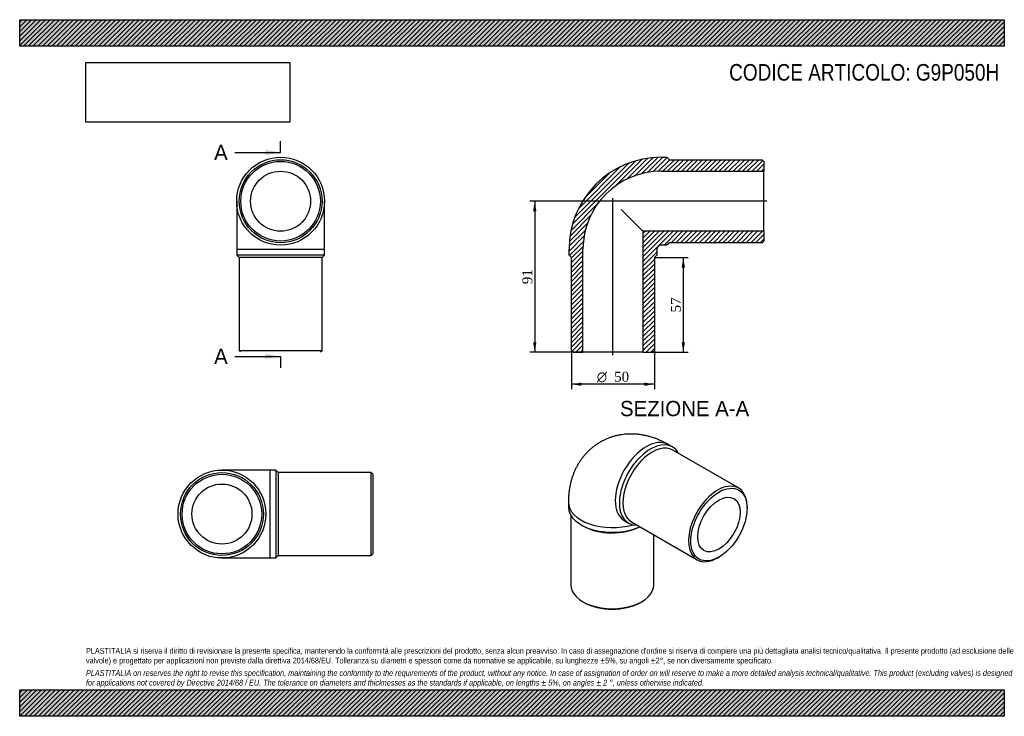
# Model space of a CAD drawing. Header units: millimetres. Extents: x 0 to 594, y 0 to 420.
import ezdxf
from ezdxf.enums import TextEntityAlignment as Align
from ezdxf.lldxf.tags import DXFTag

# ---------------------------------------------------------------- set-up
doc = ezdxf.new("R2010")
doc.units = ezdxf.units.MM
doc.header["$LTSCALE"] = 2
for name, color, linetype in [('Default', 7, 'Continuous'), ('DV4_Default', 7, 'Continuous'), ('G9P050H', 7, 'Continuous')]:
    doc.layers.add(name, color=color, linetype=linetype)
doc.styles.add('SEACAD_Solid_Edge_ANSI', font='seans.ttf')
doc.styles.add('SEACAD_Solid_Edge_ANSI1_Symbols', font='semeca1.ttf')
doc.styles.add('SEACAD_Times_New_Roman', font='times.ttf')
tags = doc.linetypes.add('CENTER2', pattern=[28.575, 19.05, -3.175, 3.175, -3.175]).pattern_tags.tags
tags[10:11] = [DXFTag(74, 4), DXFTag(75, 0), DXFTag(340, '0'), DXFTag(46, 0.0), DXFTag(50, 0.0), DXFTag(44, 0.0), DXFTag(45, 0.0)]
tags[8:9] = [DXFTag(74, 4), DXFTag(75, 0), DXFTag(340, '0'), DXFTag(46, 0.0), DXFTag(50, 0.0), DXFTag(44, 0.0), DXFTag(45, 0.0)]
tags[6:7] = [DXFTag(74, 4), DXFTag(75, 0), DXFTag(340, '0'), DXFTag(46, 0.0), DXFTag(50, 0.0), DXFTag(44, 0.0), DXFTag(45, 0.0)]
tags[4:5] = [DXFTag(74, 4), DXFTag(75, 0), DXFTag(340, '0'), DXFTag(46, 0.0), DXFTag(50, 0.0), DXFTag(44, 0.0), DXFTag(45, 0.0)]
doc.dimstyles.new('ANSImm', dxfattribs={"dimtxt": 6, "dimasz": 6, "dimexe": 3, "dimexo": 0, "dimgap": 1.5, "dimtad": 1, "dimdsep": 46, "dimtxsty": 'SEACAD_Times_New_Roman', "dimblk1": '_SE_FILLED', "dimblk2": '_SE_FILLED', "dimsah": 1, "dimcen": 3, "dimazin": 0, "dimtfac": 0.85, "dimtdec": 3, "dimtofl": 0, "dimtmove": 0, "dimatfit": 3, "dimfxl": 1, "dimarcsym": 0})
picture_1 = doc.add_image_def('image1.jpg', size_in_pixel=(4302, 1260))

# ---------------------------------------------------------------- blocks, each defined once
blk = doc.blocks.new('SE')
at = {"layer": 'G9P050H', "color": 7, "linetype": 'Continuous'}
for p, q in [((130.9, 310.56), (130.9, 281.56)), ((183.9, 281.56), (183.9, 310.56)), ((130.9, 281.56), (183.9, 281.56)), ((130.9, 281.56), (130.9, 278.06)), ((183.9, 278.06), (183.9, 281.56)), ((183.9, 278.06), (130.9, 278.06)), ((130.9, 278.06), (132.4, 276.56)), ((182.4, 276.56), (132.4, 276.56)), ((132.4, 276.56), (132.4, 220.56)), ((182.4, 276.56), (183.9, 278.06)), ((182.4, 220.56), (182.4, 276.56)), ((132.4, 220.56), (182.4, 220.56)), ((132.4, 220.56), (133.24, 219.73)), ((181.57, 219.73), (182.4, 220.56))]:
    blk.add_line(p, q, dxfattribs=at)
for radius in [26.5, 25, 24, 18.1]:
    blk.add_circle((157.4, 310.56), radius, dxfattribs=at)
blk = doc.blocks.new('SE1')
at = {"layer": 'G9P050H', "color": 7, "linetype": 'Continuous'}
for p, q in [((393.73, 162.43), (391.26, 163.86)), ((433.64, 137.66), (394.04, 160.52)), ((331, 129.07), (331, 126.22)), ((438.82, 125.4), (438.82, 126.22)), ((332.5, 121.14), (332.5, 79.27)), ((338.77, 115.4), (339.83, 114.79)), ((364.76, 117.96), (367.23, 116.53)), ((369.04, 117.22), (408.64, 94.36)), ((382.5, 79.27), (382.5, 109.45)), ((421.14, 95.6), (421.85, 96.01)), ((339.83, 69.06), (340.53, 68.65)), ((374.47, 68.65), (375.18, 69.06))]:
    blk.add_line(p, q, dxfattribs=at)
blk.add_arc((369.08, 132.7), 15.36, 253.63607, 253.65864, dxfattribs=at)
for centre, major_axis, start_param, end_param in [((378.01, 140.91), (-13.25, -22.95), 3.141593, 6.283185), ((380.48, 139.48), (13.25, 22.95), 0, 3.479664), ((381.54, 138.87), (12.5, 21.65), 0, 3.141593), ((380.48, 139.48), (13.25, 22.95), 5.945114, 6.283185), ((421.14, 116.01), (-12.5, -21.65), 2.356194, 6.283185), ((357.5, 129.07), (-26.5, 0), 0.000016, 2.0549), ((357.5, 126.22), (26.5, 0), 3.141593, 5.389829), ((357.5, 124.99), (25, 0), 3.926991, 5.443547), ((421.14, 116.01), (-12.5, -21.65), 0, 0.785398), ((357.5, 79.27), (-25, 0), 0, 3.141593), ((357.5, 78.45), (24, 0), 3.926991, 5.497787)]:
    blk.add_ellipse(centre, major_axis=major_axis, ratio=0.57735, start_param=start_param, end_param=end_param, dxfattribs=at)
for major_axis in [(12, 20.78), (9.05, 15.68)]:
    blk.add_ellipse((421.85, 115.6), major_axis=major_axis, ratio=0.57735, dxfattribs=at)
blk.add_open_spline([(391.26, 163.86), (390.8, 164.13), (389.78, 164.7), (387.95, 165.64), (385.9, 166.58), (383.81, 167.42), (381.71, 168.15), (379.61, 168.77), (377.51, 169.28), (375.42, 169.68), (373.33, 169.97), (371.26, 170.15), (369.21, 170.22), (367.17, 170.19), (365.17, 170.05), (363.19, 169.81), (361.24, 169.47), (359.33, 169.03), (357.45, 168.49), (355.62, 167.85), (353.83, 167.13), (352.1, 166.31), (350.41, 165.4), (348.78, 164.41), (347.2, 163.34), (345.69, 162.19), (344.24, 160.97), (342.85, 159.67), (341.54, 158.29), (340.29, 156.86), (339.12, 155.35), (338.02, 153.78), (336.99, 152.15), (336.04, 150.47), (335.16, 148.72), (334.37, 146.92), (333.65, 145.07), (333.02, 143.17), (332.47, 141.21), (332, 139.2), (331.62, 137.15), (331.33, 135.05), (331.13, 132.92), (331.02, 130.88), (331.01, 129.68), (331, 129.07)], degree=3, knots=[0, 0, 0, 0, 0.016708, 0.043211, 0.069628, 0.095803, 0.121689, 0.147258, 0.172493, 0.19739, 0.221954, 0.246198, 0.270142, 0.293805, 0.317211, 0.340383, 0.363344, 0.386118, 0.408725, 0.431188, 0.453528, 0.475764, 0.497917, 0.520006, 0.542048, 0.56406, 0.586063, 0.608076, 0.630121, 0.652221, 0.674399, 0.696679, 0.719086, 0.741645, 0.764384, 0.787329, 0.810508, 0.833944, 0.85766, 0.881676, 0.906003, 0.930647, 0.955602, 0.980852, 1, 1, 1, 1], dxfattribs=at)
blk = doc.blocks.new('SE2')
at = {"layer": 'G9P050H', "color": 7, "linetype": 'Continuous'}
for p, q in [((151.02, 148.45), (122.02, 148.45)), ((151.02, 95.45), (151.02, 148.45)), ((154.52, 148.45), (151.02, 148.45)), ((154.52, 148.45), (154.52, 95.45)), ((156.02, 146.95), (154.52, 148.45)), ((156.02, 146.95), (156.02, 96.95)), ((212.02, 146.95), (156.02, 146.95)), ((212.02, 96.95), (212.02, 146.95)), ((213.02, 145.95), (212.02, 146.95)), ((213.02, 145.95), (213.02, 97.95)), ((122.02, 95.45), (151.02, 95.45)), ((151.02, 95.45), (154.52, 95.45)), ((154.52, 95.45), (156.02, 96.95)), ((156.02, 96.95), (212.02, 96.95)), ((212.02, 96.95), (213.02, 97.95))]:
    blk.add_line(p, q, dxfattribs=at)
for radius in [26.5, 25, 24, 18.1]:
    blk.add_circle((122.02, 121.95), radius, dxfattribs=at)
blk = doc.blocks.new('SE4')
at = {"color": 7, "linetype": 'Continuous', "style": 'SEACAD_Solid_Edge_ANSI'}
blk.add_text('A', height=9.2, dxfattribs=at).set_placement((117.29, 344.56), align=Align.TOP_LEFT)
blk = doc.blocks.new('SE5')
at = {"color": 7, "linetype": 'Continuous', "style": 'SEACAD_Solid_Edge_ANSI'}
blk.add_text('A', height=9.2, dxfattribs=at).set_placement((117.29, 221.6), align=Align.TOP_LEFT)
blk = doc.blocks.new('SEANNOT_GROUP')
at = {"linetype": 'Continuous'}
blk.add_hatch(color=7, dxfattribs=at).paths.add_polyline_path([(148.2, 338.43), (157.4, 339.96), (148.2, 341.49)])
at = {"color": 7, "linetype": 'Continuous'}
blk.add_lwpolyline([(129.8, 339.96), (157.4, 339.96)], dxfattribs=at)
blk = doc.blocks.new('SEANNOT_GROUP1')
at = {"linetype": 'Continuous'}
blk.add_hatch(color=7, dxfattribs=at).paths.add_polyline_path([(148.2, 215.47), (157.4, 217), (148.2, 218.54)])
at = {"color": 7, "linetype": 'Continuous'}
blk.add_lwpolyline([(129.8, 217), (157.4, 217)], dxfattribs=at)
blk = doc.blocks.new('SE3')
at = {"layer": 'Default', "color": 7, "linetype": 'CENTER2'}
for p, q in [((157.4, 339.96), (157.4, 346.86)), ((157.4, 217), (157.4, 210.1))]:
    blk.add_line(p, q, dxfattribs=at)
at = {"layer": 'Default', "color": 7, "linetype": 'CENTER2', "const_width": 0.0001}
blk.add_lwpolyline([(157.4, 339.96), (157.4, 217)], dxfattribs=at)
at = {"layer": 'Default'}
for name in ['SE4', 'SEANNOT_GROUP', 'SE5', 'SEANNOT_GROUP1']:
    blk.add_blockref(name, (0, 0), dxfattribs=at)
blk = doc.blocks.new('SE6')
at = {"layer": 'G9P050H', "linetype": 'Continuous'}
h = blk.add_hatch(dxfattribs=at)
h.set_pattern_fill('LINE', scale=0.62992, angle=45, style=0)
edge = h.paths.add_edge_path()
edge.add_line((447.92, 335.56), (391.92, 335.56))
edge.add_line((391.92, 335.56), (390.42, 337.06))
edge.add_line((390.42, 337.06), (386.92, 337.06))
edge.add_arc((386.92, 281.56), 55.5, 90, 180)
edge.add_line((331.42, 281.56), (331.42, 278.06))
edge.add_line((331.42, 278.06), (332.92, 276.56))
edge.add_line((332.92, 276.56), (332.92, 220.56))
edge.add_line((332.92, 220.56), (333.92, 219.56))
edge.add_line((333.92, 219.56), (339.82, 219.56))
edge.add_line((339.82, 219.56), (339.82, 281.56))
edge.add_arc((386.92, 281.56), 47.1, 90, 180, ccw=False)
edge.add_line((386.92, 328.66), (448.92, 328.66))
edge.add_line((448.92, 328.66), (448.92, 334.56))
edge.add_line((448.92, 334.56), (447.92, 335.56))
h = blk.add_hatch(dxfattribs=at)
h.set_pattern_fill('LINE', scale=0.62992, angle=45, style=0)
edge = h.paths.add_edge_path()
edge.add_line((448.92, 286.56), (448.92, 292.46))
edge.add_line((448.92, 292.46), (376.02, 292.46))
edge.add_line((376.02, 292.46), (376.02, 219.56))
edge.add_line((376.02, 219.56), (381.92, 219.56))
edge.add_line((381.92, 219.56), (382.92, 220.56))
edge.add_line((382.92, 220.56), (382.92, 276.56))
edge.add_line((382.92, 276.56), (384.42, 278.06))
edge.add_line((384.42, 278.06), (384.42, 281.56))
edge.add_arc((386.92, 281.56), 2.5, 90, 180, ccw=False)
edge.add_line((386.92, 284.06), (390.42, 284.06))
edge.add_line((390.42, 284.06), (391.92, 285.56))
edge.add_line((391.92, 285.56), (447.92, 285.56))
edge.add_line((447.92, 285.56), (448.92, 286.56))
at = {"layer": 'DV4_Default', "color": 7, "linetype": 'CENTER2'}
for p, q in [((450.67, 310.56), (356.15, 310.56)), ((357.92, 217.81), (357.92, 312.47))]:
    blk.add_line(p, q, dxfattribs=at)
at = {"layer": 'G9P050H', "color": 7, "linetype": 'Continuous'}
for p, q in [((386.92, 337.06), (390.42, 337.06)), ((390.42, 337.06), (391.92, 335.56)), ((391.92, 335.56), (447.92, 335.56)), ((447.92, 335.56), (448.92, 334.56)), ((448.92, 334.56), (448.92, 328.66)), ((386.92, 328.66), (448.92, 328.66)), ((448.92, 292.46), (448.92, 328.66)), ((362.9, 305.58), (376.02, 292.46)), ((448.92, 292.46), (376.02, 292.46)), ((376.02, 292.46), (376.02, 219.56)), ((448.92, 292.46), (448.92, 286.56)), ((391.92, 285.56), (390.42, 284.06)), ((447.92, 285.56), (391.92, 285.56)), ((448.92, 286.56), (447.92, 285.56)), ((331.42, 278.06), (331.42, 281.56)), ((339.82, 219.56), (339.82, 281.56)), ((384.42, 281.56), (384.42, 278.06)), ((390.42, 284.06), (386.92, 284.06)), ((332.92, 276.56), (331.42, 278.06)), ((332.92, 220.56), (332.92, 276.56)), ((384.42, 278.06), (382.92, 276.56)), ((382.92, 276.56), (382.92, 220.56)), ((333.92, 219.56), (332.92, 220.56)), ((382.92, 220.56), (381.92, 219.56)), ((333.92, 219.56), (339.82, 219.56)), ((376.02, 219.56), (339.82, 219.56)), ((376.02, 219.56), (381.92, 219.56))]:
    blk.add_line(p, q, dxfattribs=at)
for radius in [55.5, 47.1, 2.5]:
    blk.add_arc((386.92, 281.56), radius, 90, 180, dxfattribs=at)
blk = doc.blocks.new('GDimGGroup')
at = {"layer": 'Default', "linetype": 'Continuous'}
for points in [[(338.92, 199.22), (338.92, 201.22), (332.92, 200.22)], [(376.92, 199.22), (382.92, 200.22), (376.92, 201.22)]]:
    blk.add_hatch(color=7, dxfattribs=at).paths.add_polyline_path(points)
at = {"layer": 'Default', "color": 7, "linetype": 'Continuous'}
for p, q in [((332.92, 220.56), (332.92, 197.22)), ((382.92, 220.56), (382.92, 197.22)), ((382.92, 200.22), (332.92, 200.22))]:
    blk.add_line(p, q, dxfattribs=at)
for s, style, p in [('O', 'SEACAD_Solid_Edge_ANSI1_Symbols', (348.15, 207.72)), ('50', 'SEACAD_Times_New_Roman', (358.59, 207.72))]:
    blk.add_text(s, height=6, dxfattribs=dict(at, style=style)).set_placement(p, align=Align.TOP_LEFT)
blk = doc.blocks.new('DMBLK141')
at = {"layer": 'Default', "linetype": 'Continuous'}
for points in [[(401.34, 270.56), (400.34, 276.56), (399.34, 270.56)], [(401.34, 225.56), (399.34, 225.56), (400.34, 219.56)]]:
    blk.add_hatch(color=7, dxfattribs=at).paths.add_polyline_path(points)
at = {"layer": 'Default', "color": 7, "linetype": 'Continuous'}
for p, q in [((382.92, 276.56), (403.34, 276.56)), ((400.34, 276.56), (400.34, 219.56)), ((376.02, 219.56), (403.34, 219.56))]:
    blk.add_line(p, q, dxfattribs=at)
at = {"layer": 'Default', "color": 7, "linetype": 'Continuous', "style": 'SEACAD_Times_New_Roman'}
blk.add_text('57', height=6, rotation=90, dxfattribs=at).set_placement((392.84, 243.51), align=Align.TOP_LEFT)
blk = doc.blocks.new('_SE_FILLED')
at = {"color": 0}
blk.add_line((0, 0), (-1, 0), dxfattribs=at)
blk.add_solid([(0, 0), (-1, -0.1665), (-1, 0.1665), (0, 0)], dxfattribs=at)
blk = doc.blocks.new('DMBLK142')
at = {"layer": 'Default', "linetype": 'Continuous'}
for points in [[(309.72, 304.56), (311.72, 304.56), (310.72, 310.56)], [(309.72, 225.56), (310.72, 219.56), (311.72, 225.56)]]:
    blk.add_hatch(color=7, dxfattribs=at).paths.add_polyline_path(points)
at = {"layer": 'Default', "color": 7, "linetype": 'Continuous'}
for p, q in [((357.92, 310.56), (307.72, 310.56)), ((310.72, 310.56), (310.72, 219.56)), ((339.82, 219.56), (307.72, 219.56))]:
    blk.add_line(p, q, dxfattribs=at)
at = {"layer": 'Default', "color": 7, "linetype": 'Continuous', "style": 'SEACAD_Times_New_Roman'}
blk.add_text('91', height=6, rotation=90, dxfattribs=at).set_placement((303.22, 260.51), align=Align.TOP_LEFT)

msp = doc.modelspace()

# ---------------------------------------------------------------- hatches: boundary and pattern name
at = {"layer": 'Default', "linetype": 'Continuous'}
h = msp.add_hatch(dxfattribs=at)
h.set_pattern_fill('LINE', scale=0.62992, angle=45, style=0)
h.paths.add_polyline_path([(594, 404), (594, 420), (0, 420), (0, 404)])
for points in [[(594, 404), (594, 420), (0, 420), (0, 404)], [(594, 0), (594, 16), (0, 16), (0, 0)]]:
    msp.add_hatch(color=7, dxfattribs=at).paths.add_polyline_path(points)
h = msp.add_hatch(dxfattribs=at)
h.set_pattern_fill('LINE', scale=0.62992, angle=45, style=0)
h.paths.add_polyline_path([(594, 0), (594, 16), (0, 16), (0, 0)])

# ---------------------------------------------------------------- linework, layer by layer
at = {"layer": 'Default', "color": 7, "linetype": 'Continuous'}
for p, q in [((0, 420), (594, 420)), ((0, 404), (0, 420)), ((594, 420), (594, 404)), ((594, 404), (0, 404)), ((0, 16), (594, 16)), ((0, 0), (0, 16)), ((594, 16), (594, 0)), ((594, 0), (0, 0))]:
    msp.add_line(p, q, dxfattribs=at)

# ---------------------------------------------------------------- block references
at = {"layer": 'Default'}
for name in ['SE3', 'SE', 'SE6', 'GDimGGroup', 'SE1', 'SE2']:
    msp.add_blockref(name, (0, 0), dxfattribs=at)

# ---------------------------------------------------------------- texts
at = {"layer": 'Default', "color": 7, "linetype": 'Continuous', "style": 'SEACAD_Solid_Edge_ANSI'}
msp.add_text('SEZIONE A-A', height=9.2, dxfattribs=at).set_placement((362.146, 190.156), align=Align.TOP_LEFT)
at = {"layer": 'Default', "attachment_point": 1}
for s, insert, char_height, width in [('{\\fArial Narrow|b0||i0||c0|p34;\\C7;\\H10.;\\W1.;CODICE ARTICOLO: G9P050H}', (427.992, 393.262), 10, 163.54897), ("{\\fArial Narrow|b0||i0||c0|p34;\\C7;\\H3.5;\\W1.;PLASTITALIA si riserva il diritto di revisionare la presente specifica, mantenendo la conformità alle prescrizioni del prodotto, senza alcun preavviso. In caso di assegnazione d'ordine si riserva di compiere una più dettagliata analisi tecnico/qualitativa. Il presente prodotto (ad esclusione delle \\P}{\\fArial Narrow|b0||i0||c0|p34;\\C7;\\H3.5;\\W1.;valvole) è progettato per applicazioni non previste dalla direttiva 2014/68/EU. Tolleranza su diametri e spessori come da normative se applicabile, su lunghezze ±5%, su angoli ±2°, se non diversamente specificato.\\P}{\\fArial Narrow|b0||i0||c0|p34;\\C7;\\H1.;\\W1.;   \\P}{\\fArial Narrow|b0||i1||c0|p34;\\C7;\\H3.5;\\W1.;PLASTITALIA on reserves the right to revise this specification, maintaining the conformity to the requirements of the product, without any notice. In case of assignation of order on will reserve to make a more detailed analysis technical/qualitative. This product (excluding valves) is designed \\P}{\\fArial Narrow|b0||i1||c0|p34;\\C7;\\H3.5;\\W1.;for applications not covered by Directive 2014/68 / EU. The tolerance on diameters and thicknesses as the standards if applicable, on lengths ± 5%, on angles ± 2 °, unless otherwise indicated.\\P}", (40, 41.205), 3.5, 514)]:
    msp.add_mtext(s, dxfattribs=dict(at, insert=insert, char_height=char_height, width=width))

# ---------------------------------------------------------------- dimensions: what is measured, and where the dimension line sits
at = {"layer": 'Default', "color": 7, "linetype": 'Continuous'}
for base, p1, p2, picture, middle in [((303.121, 226.857), (357.92, 310.558), (339.82, 219.558), 'DMBLK142', (310.719, 265.058)), ((400.342, 219.558), (382.92, 276.558), (376.02, 219.558), 'DMBLK141', (400.342, 248.058))]:
    dim = msp.add_linear_dim(base=base, p1=p1, p2=p2, angle=90, text='\\A1;<>', dimstyle='ANSImm', dxfattribs=at)
    dim.commit()
    dim.dimension.update_dxf_attribs({"geometry": picture, "text_midpoint": middle, "dimtype": 160})

# ---------------------------------------------------------------- pictures from other files: only their frames are drawn
image = msp.add_image(picture_1, insert=(40, 358.206), size_in_units=(122.914, 36))
image.dxf.flags = 7

doc.saveas('drawing.dxf')
